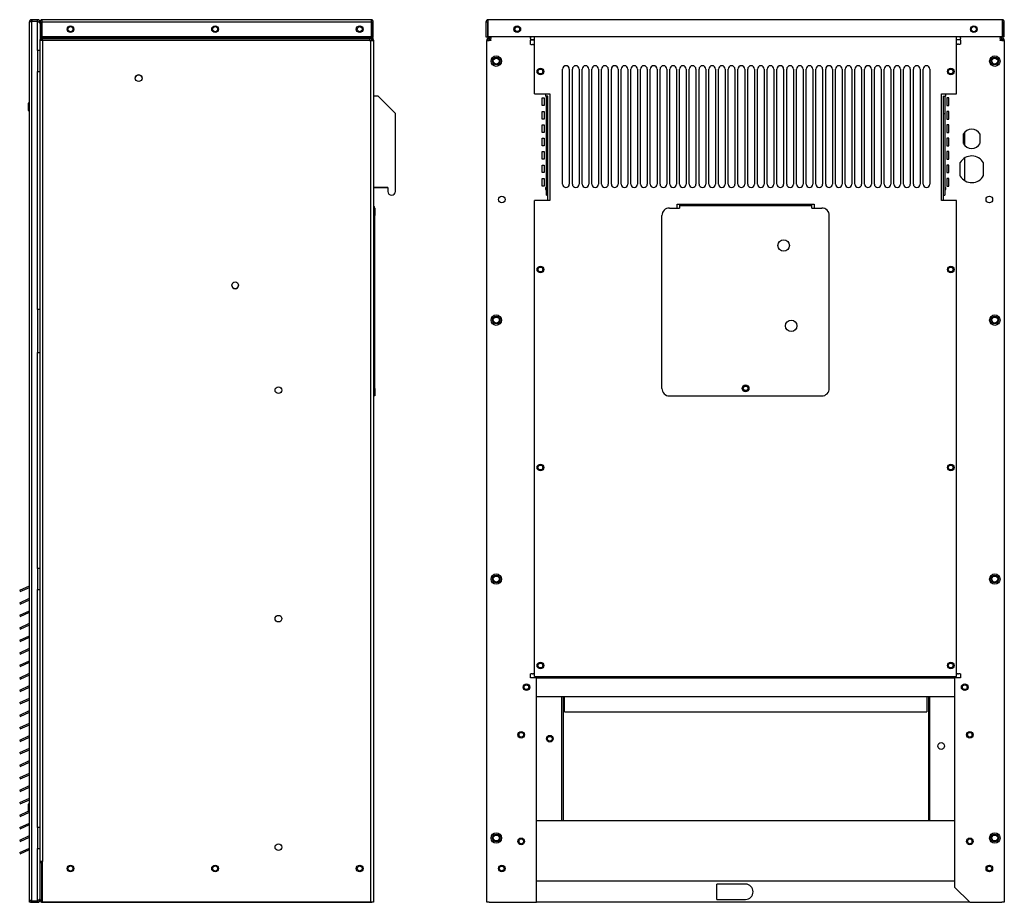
# Model space of a CAD drawing. Extents: x 2.4 to 100.8, y 1.9 to 63.9.
# Tile 7 of 9: x 23.1 to 55.4, y 5.5 to 34.4. Entities that reach past the tile are written whole.
import ezdxf

# ---------------------------------------------------------------- set-up
doc = ezdxf.new("R2010")
doc.units = 0
doc.layers.add('BODY', color=3, linetype='CONTINUOUS')

msp = doc.modelspace()

# ---------------------------------------------------------------- linework, layer by layer
at = {"layer": 'BODY', "linetype": 'CONTINUOUS'}
for p, q in [((23.398, 5.534), (23.398, 34.346)), ((23.477, 34.425), (23.477, 34.377)), ((23.669, 34.425), (23.477, 34.425)), ((23.477, 34.377), (23.669, 34.377)), ((23.477, 5.504), (23.477, 34.376)), ((23.477, 34.376), (23.669, 34.376)), ((23.669, 34.377), (23.669, 34.425)), ((23.669, 33.41), (23.669, 34.376)), ((23.748, 34.346), (23.712, 34.346)), ((23.748, 34.346), (23.748, 33.775)), ((23.796, 34.346), (23.748, 34.346)), ((23.796, 34.346), (23.796, 33.775)), ((23.818, 33.865), (23.818, 34.346)), ((34.626, 34.346), (23.818, 34.346)), ((34.617, 34.425), (23.827, 34.425)), ((34.648, 34.348), (34.626, 34.348)), ((34.626, 34.346), (34.626, 33.865)), ((34.648, 34.346), (34.626, 34.346)), ((34.648, 34.348), (34.648, 34.346)), ((34.648, 34.346), (34.696, 34.346)), ((34.648, 33.865), (34.648, 34.346)), ((34.696, 33.865), (34.696, 34.346)), ((38.394, 34.346), (38.394, 33.865)), ((38.442, 34.346), (38.394, 34.346)), ((38.442, 34.346), (38.442, 33.865)), ((38.464, 33.865), (38.464, 34.346)), ((55.342, 34.425), (38.473, 34.425)), ((55.351, 34.346), (55.351, 33.865)), ((55.351, 34.345), (55.37, 34.345)), ((55.37, 33.845), (55.37, 34.345)), ((55.373, 34.346), (55.421, 34.346)), ((55.373, 33.865), (55.373, 34.346)), ((55.421, 33.865), (55.421, 34.346)), ((23.748, 33.41), (23.748, 33.775)), ((23.748, 33.775), (23.796, 33.775)), ((23.748, 33.75), (23.827, 33.75)), ((34.626, 33.865), (23.818, 33.865)), ((23.827, 33.845), (23.827, 33.865)), ((23.827, 33.824), (23.827, 33.845)), ((23.827, 33.845), (34.568, 33.845)), ((23.827, 33.806), (23.827, 33.824)), ((23.827, 33.824), (34.568, 33.824)), ((23.827, 33.75), (23.827, 33.806)), ((23.827, 33.806), (34.568, 33.806)), ((23.827, 33.75), (23.827, 6.795)), ((23.827, 33.75), (34.568, 33.75)), ((34.568, 33.865), (34.568, 33.845)), ((34.568, 33.845), (34.568, 33.824)), ((34.568, 33.824), (34.568, 33.806)), ((34.568, 33.806), (34.568, 33.75)), ((34.568, 33.75), (34.568, 33.745)), ((34.568, 33.745), (34.619, 33.745)), ((34.6, 33.865), (34.6, 33.846)), ((34.648, 33.846), (34.6, 33.846)), ((34.619, 5.455), (34.619, 33.745)), ((34.619, 33.745), (34.698, 33.745)), ((34.657, 33.825), (34.623, 33.791)), ((34.623, 33.791), (34.641, 33.773)), ((34.674, 33.807), (34.641, 33.773)), ((34.696, 33.865), (34.648, 33.865)), ((34.648, 33.865), (34.648, 33.846)), ((34.648, 33.745), (34.648, 33.762)), ((34.65, 33.835), (34.672, 33.858)), ((34.698, 33.751), (34.65, 33.751)), ((34.65, 33.751), (34.65, 33.745)), ((34.657, 33.825), (34.674, 33.807)), ((34.672, 33.858), (34.666, 33.865)), ((34.696, 33.802), (34.679, 33.802)), ((34.696, 33.769), (34.696, 33.802)), ((34.698, 33.752), (34.698, 33.751)), ((34.698, 33.752), (34.698, 33.752)), ((34.698, 33.751), (34.698, 33.745)), ((34.698, 33.745), (34.698, 5.455)), ((38.394, 33.865), (38.442, 33.865)), ((38.424, 33.75), (38.424, 33.745)), ((38.424, 33.745), (38.503, 33.745)), ((38.424, 5.455), (38.424, 33.745)), ((38.465, 33.824), (38.448, 33.806)), ((55.351, 33.865), (38.464, 33.865)), ((38.464, 33.865), (38.464, 33.823)), ((38.472, 33.75), (38.472, 33.745)), ((38.503, 33.75), (38.472, 33.75)), ((38.474, 33.865), (38.474, 33.845)), ((38.499, 33.79), (38.481, 33.772)), ((38.485, 33.775), (38.554, 33.775)), ((38.554, 33.75), (38.503, 33.75)), ((38.554, 33.745), (38.503, 33.745)), ((38.522, 33.865), (38.522, 33.845)), ((38.554, 33.865), (38.554, 33.846)), ((38.554, 33.825), (38.554, 33.846)), ((38.554, 33.825), (38.554, 33.807)), ((38.554, 33.751), (38.554, 33.807)), ((38.554, 33.751), (38.554, 33.745)), ((39.864, 33.846), (39.864, 33.865)), ((39.864, 33.846), (39.864, 33.825)), ((39.864, 33.807), (39.864, 33.825)), ((39.864, 33.807), (39.864, 33.751)), ((39.864, 33.775), (39.994, 33.775)), ((39.864, 33.616), (39.864, 33.751)), ((39.994, 33.75), (39.864, 33.75)), ((39.994, 33.858), (39.994, 33.865)), ((39.994, 33.802), (39.994, 33.858)), ((39.994, 31.995), (39.994, 33.802)), ((53.854, 33.858), (53.854, 33.865)), ((53.854, 33.802), (53.854, 33.858)), ((53.854, 31.995), (53.854, 33.802)), ((53.854, 33.775), (53.98, 33.775)), ((53.98, 33.865), (53.98, 33.847)), ((53.98, 33.826), (53.98, 33.847)), ((53.98, 33.826), (53.98, 33.808)), ((53.98, 33.752), (53.98, 33.808)), ((53.98, 33.752), (53.98, 33.618)), ((55.29, 33.847), (55.29, 33.865)), ((55.29, 33.847), (55.29, 33.826)), ((55.29, 33.808), (55.29, 33.826)), ((55.29, 33.808), (55.29, 33.752)), ((55.29, 33.775), (55.351, 33.775)), ((55.29, 33.74), (55.29, 33.752)), ((55.341, 33.75), (55.29, 33.75)), ((55.341, 33.74), (55.29, 33.74)), ((55.322, 33.845), (55.322, 33.865)), ((55.372, 33.75), (55.341, 33.75)), ((55.341, 33.74), (55.42, 33.74)), ((55.363, 33.772), (55.346, 33.79)), ((55.351, 33.775), (55.351, 33.784)), ((55.372, 33.74), (55.372, 33.75)), ((55.421, 33.865), (55.373, 33.865)), ((55.397, 33.806), (55.379, 33.824)), ((55.42, 33.74), (55.42, 33.75)), ((55.42, 33.74), (55.42, 5.455)), ((23.666, 33.41), (23.666, 32.72)), ((23.669, 33.41), (23.666, 33.41)), ((23.748, 33.41), (23.669, 33.41)), ((23.748, 32.72), (23.748, 33.41)), ((39.871, 33.616), (39.864, 33.616)), ((39.871, 33.616), (39.927, 33.616)), ((39.945, 33.616), (39.927, 33.616)), ((39.945, 33.616), (39.967, 33.616)), ((39.994, 33.616), (39.967, 33.616)), ((53.878, 33.618), (53.854, 33.618)), ((53.878, 33.618), (53.9, 33.618)), ((53.918, 33.618), (53.9, 33.618)), ((53.918, 33.618), (53.974, 33.618)), ((53.98, 33.618), (53.974, 33.618)), ((23.666, 32.72), (23.669, 32.72)), ((23.669, 24.91), (23.669, 32.72)), ((23.669, 32.72), (23.748, 32.72)), ((23.748, 24.91), (23.748, 32.72)), ((40.114, 32.687), (40.114, 32.763)), ((40.914, 29.025), (40.914, 32.805)), ((41.134, 32.805), (41.134, 29.025)), ((41.234, 29.025), (41.234, 32.805)), ((41.454, 32.805), (41.454, 29.025)), ((41.554, 29.025), (41.554, 32.805)), ((41.774, 32.805), (41.774, 29.025)), ((41.874, 29.025), (41.874, 32.805)), ((42.094, 32.805), (42.094, 29.025)), ((42.194, 29.025), (42.194, 32.805)), ((42.414, 32.805), (42.414, 29.025)), ((42.514, 29.025), (42.514, 32.805)), ((42.734, 32.805), (42.734, 29.025)), ((42.834, 29.025), (42.834, 32.805)), ((43.054, 32.805), (43.054, 29.025)), ((43.154, 29.025), (43.154, 32.805)), ((43.374, 32.805), (43.374, 29.025)), ((43.474, 29.025), (43.474, 32.805)), ((43.694, 32.805), (43.694, 29.025)), ((43.794, 29.025), (43.794, 32.805)), ((44.014, 32.805), (44.014, 29.025)), ((44.114, 29.025), (44.114, 32.805)), ((44.334, 32.805), (44.334, 29.025)), ((44.434, 29.025), (44.434, 32.805)), ((44.654, 32.805), (44.654, 29.025)), ((44.754, 29.025), (44.754, 32.805)), ((44.974, 32.805), (44.974, 29.025)), ((45.074, 29.025), (45.074, 32.805)), ((45.294, 32.805), (45.294, 29.025)), ((45.394, 29.025), (45.394, 32.805)), ((45.614, 32.805), (45.614, 29.025)), ((45.714, 29.025), (45.714, 32.805)), ((45.934, 32.805), (45.934, 29.025)), ((46.034, 29.025), (46.034, 32.805)), ((46.254, 32.805), (46.254, 29.025)), ((46.354, 29.025), (46.354, 32.805)), ((46.574, 32.805), (46.574, 29.025)), ((46.674, 29.025), (46.674, 32.805)), ((46.894, 32.805), (46.894, 29.025)), ((46.994, 29.025), (46.994, 32.805)), ((47.214, 32.805), (47.214, 29.025)), ((47.314, 29.025), (47.314, 32.805)), ((47.534, 32.805), (47.534, 29.025)), ((47.634, 29.025), (47.634, 32.805)), ((47.854, 32.805), (47.854, 29.025)), ((47.954, 29.025), (47.954, 32.805)), ((48.174, 32.805), (48.174, 29.025)), ((48.274, 29.025), (48.274, 32.805)), ((48.494, 32.805), (48.494, 29.025)), ((48.594, 29.025), (48.594, 32.805)), ((48.814, 32.805), (48.814, 29.025)), ((48.914, 29.025), (48.914, 32.805)), ((49.134, 32.805), (49.134, 29.025)), ((49.234, 29.025), (49.234, 32.805)), ((49.454, 32.805), (49.454, 29.025)), ((49.554, 29.025), (49.554, 32.805)), ((49.774, 32.805), (49.774, 29.025)), ((49.874, 29.025), (49.874, 32.805)), ((50.094, 32.805), (50.094, 29.025)), ((50.194, 29.025), (50.194, 32.805)), ((50.414, 32.805), (50.414, 29.025)), ((50.514, 29.025), (50.514, 32.805)), ((50.734, 32.805), (50.734, 29.025)), ((50.834, 29.025), (50.834, 32.805)), ((51.054, 32.805), (51.054, 29.025)), ((51.154, 29.025), (51.154, 32.805)), ((51.374, 32.805), (51.374, 29.025)), ((51.474, 29.025), (51.474, 32.805)), ((51.694, 32.805), (51.694, 29.025)), ((51.794, 29.025), (51.794, 32.805)), ((52.014, 32.805), (52.014, 29.025)), ((52.114, 29.025), (52.114, 32.805)), ((52.334, 32.805), (52.334, 29.025)), ((52.434, 29.025), (52.434, 32.805)), ((52.654, 32.805), (52.654, 29.025)), ((52.754, 29.025), (52.754, 32.805)), ((52.974, 32.805), (52.974, 29.025)), ((23.398, 31.702), (23.361, 31.681)), ((34.85, 31.915), (34.698, 31.915)), ((35.42, 31.345), (34.85, 31.915)), ((39.994, 31.995), (40.494, 31.995)), ((40.244, 31.855), (40.307, 31.855)), ((40.244, 31.605), (40.244, 31.855)), ((40.307, 31.855), (40.307, 31.605)), ((40.427, 31.978), (40.348, 31.978)), ((40.348, 31.978), (40.348, 31.915)), ((40.379, 31.915), (40.348, 31.915)), ((40.427, 31.915), (40.379, 31.915)), ((40.379, 31.345), (40.379, 31.915)), ((40.427, 31.978), (40.427, 31.995)), ((40.427, 31.345), (40.427, 31.915)), ((40.494, 31.995), (40.494, 28.495)), ((53.354, 28.495), (53.354, 31.995)), ((53.354, 31.995), (53.854, 31.995)), ((53.417, 31.995), (53.417, 31.978)), ((53.496, 31.978), (53.417, 31.978)), ((53.417, 31.915), (53.417, 31.345)), ((53.417, 31.915), (53.465, 31.915)), ((53.465, 31.915), (53.465, 31.345)), ((53.496, 31.915), (53.465, 31.915)), ((53.496, 31.915), (53.496, 31.978)), ((53.6, 31.855), (53.537, 31.855)), ((53.537, 31.855), (53.537, 31.605)), ((53.6, 31.605), (53.6, 31.855)), ((23.361, 31.681), (23.361, 31.449)), ((23.361, 31.449), (23.398, 31.428)), ((40.307, 31.605), (40.244, 31.605)), ((40.244, 31.415), (40.307, 31.415)), ((40.244, 31.165), (40.244, 31.415)), ((40.307, 31.415), (40.307, 31.165)), ((53.537, 31.605), (53.6, 31.605)), ((53.6, 31.415), (53.537, 31.415)), ((53.537, 31.415), (53.537, 31.165)), ((53.6, 31.165), (53.6, 31.415)), ((35.42, 28.79), (35.42, 31.345)), ((40.307, 31.165), (40.244, 31.165)), ((40.427, 31.345), (40.379, 31.345)), ((40.379, 28.79), (40.379, 31.345)), ((40.427, 28.79), (40.427, 31.345)), ((53.417, 31.345), (53.465, 31.345)), ((53.417, 31.345), (53.417, 28.79)), ((53.465, 31.345), (53.465, 28.79)), ((53.537, 31.165), (53.6, 31.165)), ((40.244, 30.975), (40.307, 30.975)), ((40.244, 30.725), (40.244, 30.975)), ((40.307, 30.725), (40.244, 30.725)), ((40.307, 30.975), (40.307, 30.725)), ((53.6, 30.975), (53.537, 30.975)), ((53.537, 30.975), (53.537, 30.725)), ((53.537, 30.725), (53.6, 30.725)), ((53.6, 30.725), (53.6, 30.975)), ((40.244, 30.535), (40.307, 30.535)), ((40.244, 30.285), (40.244, 30.535)), ((40.307, 30.535), (40.307, 30.285)), ((53.6, 30.535), (53.537, 30.535)), ((53.537, 30.535), (53.537, 30.285)), ((53.6, 30.285), (53.6, 30.535)), ((54.075, 30.663), (54.075, 30.367)), ((54.11, 30.715), (54.11, 30.315)), ((54.625, 30.367), (54.625, 30.663)), ((40.307, 30.285), (40.244, 30.285)), ((40.244, 30.095), (40.307, 30.095)), ((40.244, 29.845), (40.244, 30.095)), ((40.307, 30.095), (40.307, 29.845)), ((53.537, 30.285), (53.6, 30.285)), ((53.6, 30.095), (53.537, 30.095)), ((53.537, 30.095), (53.537, 29.845)), ((53.6, 29.845), (53.6, 30.095)), ((40.307, 29.845), (40.244, 29.845)), ((53.537, 29.845), (53.6, 29.845)), ((54.11, 29.881), (54.11, 29.149)), ((40.244, 29.655), (40.307, 29.655)), ((40.244, 29.405), (40.244, 29.655)), ((40.307, 29.655), (40.307, 29.405)), ((53.6, 29.655), (53.537, 29.655)), ((53.537, 29.655), (53.537, 29.405)), ((53.6, 29.405), (53.6, 29.655)), ((53.974, 29.737), (53.965, 29.723)), ((53.965, 29.723), (53.965, 29.307)), ((54.735, 29.307), (54.735, 29.723)), ((40.307, 29.405), (40.244, 29.405)), ((40.244, 29.215), (40.307, 29.215)), ((40.244, 28.965), (40.244, 29.215)), ((40.307, 29.215), (40.307, 28.965)), ((53.537, 29.405), (53.6, 29.405)), ((53.6, 29.215), (53.537, 29.215)), ((53.537, 29.215), (53.537, 28.965)), ((53.6, 28.965), (53.6, 29.215)), ((53.965, 29.307), (53.974, 29.292)), ((35.17, 28.915), (34.698, 28.915)), ((34.698, 28.915), (35.17, 28.915)), ((35.17, 28.915), (35.17, 28.79)), ((40.307, 28.965), (40.244, 28.965)), ((40.348, 28.915), (40.379, 28.915)), ((40.348, 28.915), (40.348, 28.852)), ((40.348, 28.852), (40.379, 28.852)), ((40.379, 28.665), (40.379, 28.79)), ((40.427, 28.665), (40.427, 28.79)), ((53.417, 28.79), (53.417, 28.665)), ((53.465, 28.915), (53.496, 28.915)), ((53.465, 28.852), (53.496, 28.852)), ((53.465, 28.79), (53.465, 28.665)), ((53.496, 28.852), (53.496, 28.915)), ((53.537, 28.965), (53.6, 28.965)), ((39.994, 12.944), (39.994, 28.495)), ((40.494, 28.495), (39.994, 28.495)), ((40.379, 28.665), (40.427, 28.665)), ((40.427, 28.495), (40.427, 28.665)), ((53.854, 28.495), (53.354, 28.495)), ((53.417, 28.665), (53.465, 28.665)), ((53.417, 28.665), (53.417, 28.495)), ((53.854, 12.944), (53.854, 28.495)), ((34.698, 28.244), (34.744, 28.244)), ((34.744, 28.244), (34.744, 27.994)), ((44.424, 28.244), (44.754, 28.244)), ((44.674, 28.244), (44.674, 28.375)), ((44.674, 28.375), (49.174, 28.375)), ((44.754, 28.375), (44.754, 28.356)), ((44.754, 28.356), (44.754, 28.325)), ((44.754, 28.325), (44.754, 28.244)), ((44.754, 28.325), (49.094, 28.325)), ((49.094, 28.356), (49.094, 28.375)), ((49.094, 28.325), (49.094, 28.356)), ((49.094, 28.244), (49.094, 28.325)), ((49.094, 28.244), (49.424, 28.244)), ((49.174, 28.375), (49.174, 28.244)), ((34.744, 27.994), (34.698, 27.994)), ((34.744, 22.325), (34.744, 27.994)), ((44.174, 22.325), (44.174, 27.994)), ((49.674, 22.325), (49.674, 27.994)), ((40.114, 26.187), (40.114, 26.263)), ((23.666, 24.91), (23.666, 23.499)), ((23.669, 24.91), (23.666, 24.91)), ((23.748, 24.91), (23.669, 24.91)), ((23.748, 23.499), (23.748, 24.91)), ((23.666, 23.499), (23.669, 23.499)), ((23.669, 16.41), (23.669, 23.499)), ((23.669, 23.499), (23.748, 23.499)), ((23.748, 16.41), (23.748, 23.499)), ((34.698, 22.325), (34.744, 22.325)), ((34.744, 22.325), (34.744, 22.075)), ((34.744, 22.075), (34.698, 22.075)), ((44.424, 22.075), (49.424, 22.075)), ((23.666, 16.41), (23.666, 15.72)), ((23.669, 16.41), (23.666, 16.41)), ((23.748, 16.41), (23.669, 16.41)), ((23.748, 15.72), (23.748, 16.41)), ((23.081, 15.698), (23.398, 15.846)), ((23.081, 15.698), (23.101, 15.654)), ((23.101, 15.654), (23.398, 15.793)), ((23.666, 15.72), (23.669, 15.72)), ((23.669, 7.91), (23.669, 15.72)), ((23.669, 15.72), (23.748, 15.72)), ((23.748, 7.91), (23.748, 15.72)), ((23.081, 15.288), (23.398, 15.436)), ((23.081, 15.288), (23.101, 15.244)), ((23.101, 15.244), (23.398, 15.383)), ((23.081, 14.878), (23.398, 15.026)), ((23.081, 14.878), (23.101, 14.834)), ((23.101, 14.834), (23.398, 14.973)), ((23.081, 14.468), (23.398, 14.616)), ((23.101, 14.424), (23.398, 14.563)), ((23.081, 14.468), (23.101, 14.424)), ((23.081, 14.058), (23.398, 14.206)), ((23.081, 14.058), (23.101, 14.014)), ((23.101, 14.014), (23.398, 14.153)), ((23.081, 13.648), (23.398, 13.796)), ((23.081, 13.648), (23.101, 13.604)), ((23.101, 13.604), (23.398, 13.743)), ((23.081, 13.238), (23.398, 13.386)), ((23.101, 13.194), (23.398, 13.333)), ((23.081, 13.238), (23.101, 13.194)), ((23.081, 12.828), (23.398, 12.976)), ((39.864, 12.95), (39.871, 12.95)), ((39.864, 12.825), (39.864, 12.95)), ((39.927, 12.95), (39.871, 12.95)), ((39.927, 12.95), (39.945, 12.95)), ((39.967, 12.95), (39.945, 12.95)), ((39.967, 12.95), (39.994, 12.95)), ((39.994, 12.865), (39.994, 12.944)), ((53.854, 12.95), (53.878, 12.95)), ((53.854, 12.865), (53.854, 12.944)), ((53.9, 12.95), (53.878, 12.95)), ((53.9, 12.95), (53.918, 12.95)), ((53.974, 12.95), (53.918, 12.95)), ((53.974, 12.95), (53.98, 12.95)), ((53.98, 12.95), (53.98, 12.825)), ((23.081, 12.828), (23.101, 12.784)), ((23.101, 12.784), (23.398, 12.923)), ((40.054, 12.825), (39.864, 12.825)), ((39.994, 12.865), (53.854, 12.865)), ((40.054, 12.825), (53.79, 12.825)), ((40.054, 5.455), (40.054, 12.825)), ((53.79, 12.825), (53.79, 5.955)), ((53.98, 12.825), (53.79, 12.825)), ((23.081, 12.418), (23.398, 12.566)), ((23.081, 12.418), (23.101, 12.374)), ((23.101, 12.374), (23.398, 12.513)), ((23.081, 12.008), (23.398, 12.156)), ((23.081, 12.008), (23.101, 11.964)), ((23.101, 11.964), (23.398, 12.103)), ((40.054, 12.205), (53.79, 12.205)), ((40.874, 12.205), (40.874, 8.145)), ((40.934, 12.205), (40.934, 8.145)), ((40.974, 12.174), (40.974, 12.205)), ((40.974, 11.705), (40.974, 12.174)), ((52.874, 12.205), (52.874, 12.174)), ((52.874, 12.174), (52.874, 11.705)), ((52.934, 12.205), (52.934, 8.145)), ((52.97, 8.145), (52.97, 12.205)), ((52.97, 12.205), (53.79, 12.205)), ((23.081, 11.598), (23.398, 11.746)), ((23.101, 11.554), (23.398, 11.693)), ((40.974, 11.705), (52.874, 11.705)), ((23.081, 11.598), (23.101, 11.554)), ((23.081, 11.188), (23.398, 11.336)), ((23.081, 11.188), (23.101, 11.144)), ((23.101, 11.144), (23.398, 11.283)), ((23.081, 10.778), (23.398, 10.926)), ((23.081, 10.778), (23.101, 10.734)), ((23.101, 10.734), (23.398, 10.873)), ((39.485, 10.919), (39.485, 10.991)), ((40.547, 10.882), (40.442, 10.882)), ((54.36, 10.989), (54.36, 10.92)), ((23.081, 10.368), (23.398, 10.516)), ((23.081, 10.368), (23.101, 10.324)), ((23.101, 10.324), (23.398, 10.463)), ((23.081, 9.958), (23.398, 10.106)), ((23.101, 9.914), (23.398, 10.053)), ((23.081, 9.958), (23.101, 9.914)), ((23.081, 9.548), (23.398, 9.696)), ((23.081, 9.548), (23.101, 9.504)), ((23.101, 9.504), (23.398, 9.643)), ((23.081, 9.138), (23.398, 9.286)), ((23.081, 9.138), (23.101, 9.094)), ((23.101, 9.094), (23.398, 9.233)), ((23.081, 8.728), (23.398, 8.876)), ((23.101, 8.684), (23.398, 8.823)), ((23.081, 8.728), (23.101, 8.684)), ((23.081, 8.318), (23.361, 8.449)), ((23.101, 8.274), (23.398, 8.413)), ((23.398, 8.702), (23.361, 8.681)), ((23.361, 8.681), (23.361, 8.449)), ((23.361, 8.449), (23.398, 8.428)), ((23.081, 8.318), (23.101, 8.274)), ((40.054, 8.145), (53.79, 8.145)), ((23.081, 7.908), (23.398, 8.056)), ((23.081, 7.908), (23.101, 7.864)), ((23.101, 7.864), (23.398, 8.003)), ((23.666, 7.91), (23.666, 7.22)), ((23.669, 7.91), (23.666, 7.91)), ((23.748, 7.91), (23.669, 7.91)), ((23.748, 7.22), (23.748, 7.91)), ((23.081, 7.498), (23.398, 7.646)), ((23.081, 7.498), (23.101, 7.454)), ((23.101, 7.454), (23.398, 7.593)), ((39.485, 7.419), (39.485, 7.491)), ((54.36, 7.489), (54.36, 7.42)), ((23.081, 7.088), (23.398, 7.236)), ((23.101, 7.044), (23.398, 7.183)), ((23.666, 7.22), (23.669, 7.22)), ((23.669, 5.504), (23.669, 7.22)), ((23.669, 7.22), (23.748, 7.22)), ((23.748, 5.584), (23.748, 7.22)), ((23.081, 7.088), (23.101, 7.044)), ((23.827, 6.795), (23.748, 6.795)), ((23.827, 5.455), (23.827, 6.795)), ((23.748, 6.765), (23.803, 6.765)), ((23.803, 5.541), (23.803, 6.765)), ((23.827, 6.765), (23.803, 6.765)), ((23.803, 5.541), (23.803, 6.765)), ((53.79, 6.15), (40.054, 6.15)), ((46.422, 6.05), (45.982, 6.05)), ((45.982, 5.8), (45.982, 6.05)), ((46.922, 6.05), (46.422, 6.05)), ((53.79, 5.955), (54.29, 5.455)), ((23.398, 5.455), (23.398, 5.534)), ((23.477, 5.504), (23.669, 5.504)), ((23.477, 5.455), (23.477, 5.503)), ((23.477, 5.503), (23.669, 5.503)), ((23.669, 5.503), (23.669, 5.455)), ((23.748, 5.534), (23.712, 5.534)), ((23.748, 5.541), (23.748, 5.584)), ((23.748, 5.534), (23.748, 5.541)), ((23.748, 5.541), (23.803, 5.541)), ((23.827, 5.541), (23.803, 5.541)), ((45.982, 5.55), (45.982, 5.8)), ((45.982, 5.55), (46.422, 5.55)), ((46.422, 5.55), (46.922, 5.55)), ((23.446, 5.455), (23.398, 5.455)), ((23.446, 5.455), (23.446, 5.463)), ((23.477, 5.455), (23.669, 5.455)), ((23.827, 5.455), (34.619, 5.455)), ((23.827, 5.455), (23.827, 5.455)), ((34.619, 5.455), (23.827, 5.455)), ((34.619, 5.455), (34.65, 5.455)), ((34.698, 5.455), (34.619, 5.455)), ((34.619, 5.455), (34.619, 5.455)), ((34.698, 5.455), (34.65, 5.455)), ((34.65, 5.455), (34.65, 5.455)), ((34.698, 5.455), (34.698, 5.455)), ((38.503, 5.455), (38.424, 5.455)), ((38.503, 5.455), (40.054, 5.455)), ((54.29, 5.455), (40.054, 5.455)), ((54.29, 5.455), (55.341, 5.455)), ((55.42, 5.455), (55.341, 5.455))]:
    msp.add_line(p, q, dxfattribs=at)
for points in [[(23.477, 34.425), (23.474, 34.425), (23.472, 34.425), (23.47, 34.424), (23.468, 34.424), (23.466, 34.424), (23.463, 34.424), (23.461, 34.423), (23.459, 34.423), (23.457, 34.422), (23.455, 34.422), (23.453, 34.421), (23.451, 34.421), (23.448, 34.42), (23.446, 34.419), (23.444, 34.418), (23.442, 34.417), (23.44, 34.416), (23.438, 34.415), (23.436, 34.414), (23.435, 34.413), (23.433, 34.412), (23.431, 34.41), (23.429, 34.409), (23.427, 34.408), (23.426, 34.406), (23.424, 34.405), (23.422, 34.403), (23.421, 34.402), (23.419, 34.4), (23.418, 34.399), (23.416, 34.397), (23.415, 34.395), (23.414, 34.393), (23.412, 34.392), (23.411, 34.39), (23.41, 34.388), (23.409, 34.386), (23.407, 34.384), (23.406, 34.382), (23.405, 34.38), (23.404, 34.378), (23.404, 34.376), (23.403, 34.374), (23.402, 34.372), (23.401, 34.37), (23.401, 34.368), (23.4, 34.366), (23.4, 34.363), (23.399, 34.361), (23.399, 34.359), (23.399, 34.357), (23.398, 34.355), (23.398, 34.353), (23.398, 34.35), (23.398, 34.348), (23.398, 34.346)], [(23.398, 34.346), (23.398, 34.346), (23.398, 34.347), (23.398, 34.348), (23.398, 34.348), (23.399, 34.349), (23.399, 34.349), (23.399, 34.35), (23.4, 34.35), (23.4, 34.351), (23.401, 34.351), (23.401, 34.352), (23.402, 34.352), (23.403, 34.353), (23.404, 34.354), (23.404, 34.354), (23.405, 34.355), (23.406, 34.355), (23.407, 34.356), (23.408, 34.356), (23.41, 34.357), (23.411, 34.357), (23.412, 34.358), (23.413, 34.358), (23.415, 34.359), (23.416, 34.359), (23.418, 34.36), (23.419, 34.361), (23.421, 34.361), (23.422, 34.362), (23.424, 34.362), (23.426, 34.363), (23.427, 34.363), (23.429, 34.364), (23.431, 34.364), (23.433, 34.365), (23.435, 34.365), (23.436, 34.366), (23.438, 34.366), (23.44, 34.367), (23.442, 34.368), (23.444, 34.368), (23.446, 34.369), (23.448, 34.369), (23.451, 34.37), (23.453, 34.37), (23.455, 34.371), (23.457, 34.371), (23.459, 34.372), (23.461, 34.372), (23.463, 34.373), (23.466, 34.374), (23.468, 34.374), (23.47, 34.375), (23.472, 34.375), (23.474, 34.376), (23.477, 34.376)], [(23.477, 34.377), (23.476, 34.377), (23.476, 34.377), (23.475, 34.377), (23.475, 34.377), (23.474, 34.377), (23.473, 34.377), (23.473, 34.377), (23.472, 34.377), (23.472, 34.377), (23.471, 34.377), (23.471, 34.376), (23.47, 34.376), (23.47, 34.376), (23.469, 34.376), (23.469, 34.376), (23.468, 34.376), (23.468, 34.376), (23.467, 34.376), (23.467, 34.376), (23.467, 34.375), (23.466, 34.375), (23.466, 34.375), (23.465, 34.375), (23.465, 34.375), (23.464, 34.374), (23.464, 34.374), (23.463, 34.374), (23.463, 34.374), (23.463, 34.373), (23.462, 34.373), (23.462, 34.373), (23.461, 34.372)], [(23.748, 34.346), (23.747, 34.349), (23.747, 34.351), (23.747, 34.354), (23.746, 34.356), (23.746, 34.359), (23.745, 34.361), (23.745, 34.364), (23.744, 34.366), (23.744, 34.369), (23.743, 34.371), (23.742, 34.374), (23.742, 34.376), (23.741, 34.379), (23.74, 34.381), (23.738, 34.383), (23.737, 34.385), (23.736, 34.388), (23.734, 34.39), (23.733, 34.392), (23.731, 34.394), (23.73, 34.396), (23.728, 34.398), (23.726, 34.4), (23.724, 34.402), (23.723, 34.404), (23.721, 34.405), (23.719, 34.407), (23.717, 34.409), (23.715, 34.41), (23.712, 34.412), (23.71, 34.413), (23.708, 34.415), (23.706, 34.416), (23.704, 34.417), (23.701, 34.418), (23.699, 34.419), (23.696, 34.42), (23.694, 34.421), (23.692, 34.421), (23.689, 34.422), (23.687, 34.422), (23.684, 34.423), (23.681, 34.423), (23.679, 34.424), (23.676, 34.424), (23.674, 34.424), (23.671, 34.425), (23.669, 34.425)], [(23.669, 34.376), (23.671, 34.375), (23.674, 34.373), (23.676, 34.371), (23.679, 34.37), (23.681, 34.368), (23.684, 34.366), (23.687, 34.365), (23.689, 34.363), (23.692, 34.361), (23.694, 34.359), (23.696, 34.358), (23.699, 34.356), (23.701, 34.354), (23.704, 34.353), (23.706, 34.351), (23.708, 34.349), (23.71, 34.348), (23.712, 34.346), (23.715, 34.344), (23.717, 34.343), (23.719, 34.341), (23.721, 34.339), (23.723, 34.338), (23.724, 34.336), (23.726, 34.334), (23.728, 34.333), (23.73, 34.331), (23.731, 34.329), (23.733, 34.328), (23.734, 34.326), (23.736, 34.324), (23.737, 34.323), (23.738, 34.321), (23.74, 34.319), (23.741, 34.318), (23.742, 34.316), (23.743, 34.314), (23.743, 34.313), (23.744, 34.311), (23.745, 34.309), (23.745, 34.308), (23.746, 34.306), (23.746, 34.304), (23.746, 34.303), (23.747, 34.301), (23.747, 34.299), (23.747, 34.298), (23.748, 34.296)], [(23.827, 34.425), (23.824, 34.425), (23.821, 34.424), (23.819, 34.424), (23.816, 34.424), (23.814, 34.423), (23.811, 34.423), (23.809, 34.422), (23.806, 34.422), (23.804, 34.421), (23.801, 34.421), (23.799, 34.42), (23.796, 34.419), (23.794, 34.418), (23.792, 34.417), (23.789, 34.416), (23.787, 34.415), (23.785, 34.413), (23.783, 34.412), (23.781, 34.41), (23.779, 34.409), (23.777, 34.407), (23.775, 34.405), (23.773, 34.404), (23.771, 34.402), (23.769, 34.4), (23.767, 34.398), (23.765, 34.396), (23.764, 34.394), (23.762, 34.392), (23.761, 34.39), (23.759, 34.388), (23.758, 34.385), (23.757, 34.383), (23.756, 34.381), (23.755, 34.379), (23.754, 34.376), (23.753, 34.374), (23.752, 34.371), (23.751, 34.369), (23.751, 34.366), (23.75, 34.364), (23.75, 34.361), (23.749, 34.359), (23.749, 34.356), (23.749, 34.354), (23.748, 34.351), (23.748, 34.349), (23.748, 34.346)], [(23.82, 34.376), (23.819, 34.375), (23.818, 34.375), (23.817, 34.375), (23.816, 34.375), (23.816, 34.375), (23.815, 34.375), (23.814, 34.374), (23.813, 34.374), (23.812, 34.374), (23.812, 34.373), (23.811, 34.373), (23.81, 34.372), (23.809, 34.372), (23.809, 34.371), (23.808, 34.371), (23.807, 34.37), (23.807, 34.37), (23.806, 34.369), (23.805, 34.368), (23.805, 34.368), (23.804, 34.367), (23.803, 34.367), (23.803, 34.366), (23.802, 34.365), (23.802, 34.364), (23.801, 34.364), (23.801, 34.363), (23.8, 34.362), (23.8, 34.362), (23.799, 34.361), (23.799, 34.36), (23.799, 34.359), (23.798, 34.359), (23.798, 34.358), (23.798, 34.357), (23.797, 34.356), (23.797, 34.355), (23.797, 34.355), (23.797, 34.354), (23.797, 34.353), (23.796, 34.352), (23.796, 34.351), (23.796, 34.35), (23.796, 34.349), (23.796, 34.349), (23.796, 34.348), (23.796, 34.347), (23.796, 34.346)], [(23.818, 34.346), (23.818, 34.349), (23.818, 34.351), (23.818, 34.354), (23.818, 34.356), (23.818, 34.359), (23.819, 34.361), (23.819, 34.364), (23.819, 34.366), (23.819, 34.369), (23.819, 34.371), (23.82, 34.374), (23.82, 34.376), (23.82, 34.379), (23.82, 34.381), (23.82, 34.383), (23.821, 34.385), (23.821, 34.388), (23.821, 34.39), (23.821, 34.392), (23.821, 34.394), (23.822, 34.396), (23.822, 34.398), (23.822, 34.4), (23.822, 34.402), (23.822, 34.404), (23.822, 34.405), (23.823, 34.407), (23.823, 34.409), (23.823, 34.41), (23.823, 34.412), (23.823, 34.413), (23.824, 34.415), (23.824, 34.416), (23.824, 34.417), (23.824, 34.418), (23.824, 34.419), (23.825, 34.42), (23.825, 34.421), (23.825, 34.421), (23.825, 34.422), (23.825, 34.422), (23.825, 34.423), (23.826, 34.423), (23.826, 34.424), (23.826, 34.424), (23.826, 34.424), (23.826, 34.425), (23.827, 34.425)], [(34.617, 34.425), (34.617, 34.425), (34.617, 34.424), (34.617, 34.424), (34.617, 34.424), (34.618, 34.423), (34.618, 34.423), (34.618, 34.422), (34.618, 34.422), (34.618, 34.421), (34.619, 34.421), (34.619, 34.42), (34.619, 34.419), (34.619, 34.418), (34.619, 34.417), (34.619, 34.416), (34.62, 34.415), (34.62, 34.413), (34.62, 34.412), (34.62, 34.41), (34.62, 34.409), (34.621, 34.407), (34.621, 34.405), (34.621, 34.404), (34.621, 34.402), (34.621, 34.4), (34.622, 34.398), (34.622, 34.396), (34.622, 34.394), (34.622, 34.392), (34.622, 34.39), (34.622, 34.388), (34.623, 34.385), (34.623, 34.383), (34.623, 34.381), (34.623, 34.379), (34.623, 34.376), (34.624, 34.374), (34.624, 34.371), (34.624, 34.369), (34.624, 34.366), (34.624, 34.364), (34.625, 34.361), (34.625, 34.359), (34.625, 34.356), (34.625, 34.354), (34.625, 34.351), (34.626, 34.349), (34.626, 34.346)], [(34.696, 34.346), (34.695, 34.349), (34.695, 34.351), (34.695, 34.354), (34.694, 34.356), (34.694, 34.359), (34.694, 34.361), (34.693, 34.364), (34.693, 34.366), (34.692, 34.369), (34.691, 34.371), (34.69, 34.374), (34.69, 34.376), (34.689, 34.379), (34.688, 34.381), (34.686, 34.383), (34.685, 34.385), (34.684, 34.388), (34.682, 34.39), (34.681, 34.392), (34.679, 34.394), (34.678, 34.396), (34.676, 34.398), (34.674, 34.4), (34.672, 34.402), (34.671, 34.404), (34.669, 34.405), (34.667, 34.407), (34.665, 34.409), (34.663, 34.41), (34.66, 34.412), (34.658, 34.413), (34.656, 34.415), (34.654, 34.416), (34.652, 34.417), (34.649, 34.418), (34.647, 34.419), (34.644, 34.42), (34.642, 34.421), (34.64, 34.421), (34.637, 34.422), (34.635, 34.422), (34.632, 34.423), (34.629, 34.423), (34.627, 34.424), (34.624, 34.424), (34.622, 34.424), (34.619, 34.425), (34.617, 34.425)], [(34.648, 34.346), (34.648, 34.347), (34.647, 34.348), (34.647, 34.349), (34.647, 34.349), (34.647, 34.35), (34.647, 34.351), (34.647, 34.352), (34.647, 34.353), (34.646, 34.354), (34.646, 34.355), (34.646, 34.355), (34.646, 34.356), (34.646, 34.357), (34.645, 34.358), (34.645, 34.359), (34.645, 34.359), (34.644, 34.36), (34.644, 34.361), (34.643, 34.362), (34.643, 34.362), (34.642, 34.363), (34.642, 34.364), (34.641, 34.364), (34.641, 34.365), (34.64, 34.366), (34.64, 34.367), (34.639, 34.367), (34.639, 34.368), (34.638, 34.368), (34.637, 34.369), (34.637, 34.37), (34.636, 34.37), (34.635, 34.371), (34.635, 34.371), (34.634, 34.372), (34.633, 34.372), (34.632, 34.373), (34.632, 34.373), (34.631, 34.374), (34.63, 34.374), (34.629, 34.374), (34.629, 34.375), (34.628, 34.375), (34.627, 34.375), (34.626, 34.375), (34.625, 34.375), (34.624, 34.375), (34.623, 34.376)], [(38.473, 34.425), (38.471, 34.425), (38.468, 34.424), (38.466, 34.424), (38.463, 34.424), (38.461, 34.423), (38.458, 34.423), (38.455, 34.422), (38.453, 34.422), (38.45, 34.421), (38.448, 34.421), (38.446, 34.42), (38.443, 34.419), (38.441, 34.418), (38.438, 34.417), (38.436, 34.416), (38.434, 34.415), (38.432, 34.413), (38.43, 34.412), (38.427, 34.41), (38.425, 34.409), (38.423, 34.407), (38.421, 34.405), (38.419, 34.404), (38.418, 34.402), (38.416, 34.4), (38.414, 34.398), (38.412, 34.396), (38.411, 34.394), (38.409, 34.392), (38.408, 34.39), (38.406, 34.388), (38.405, 34.385), (38.404, 34.383), (38.402, 34.381), (38.401, 34.379), (38.4, 34.376), (38.4, 34.374), (38.399, 34.371), (38.398, 34.369), (38.398, 34.366), (38.397, 34.364), (38.396, 34.361), (38.396, 34.359), (38.396, 34.356), (38.395, 34.354), (38.395, 34.351), (38.395, 34.349), (38.394, 34.346)], [(38.467, 34.376), (38.466, 34.375), (38.465, 34.375), (38.464, 34.375), (38.463, 34.375), (38.462, 34.375), (38.461, 34.375), (38.461, 34.374), (38.46, 34.374), (38.459, 34.374), (38.458, 34.373), (38.458, 34.373), (38.457, 34.372), (38.456, 34.372), (38.455, 34.371), (38.455, 34.371), (38.454, 34.37), (38.453, 34.37), (38.453, 34.369), (38.452, 34.368), (38.451, 34.368), (38.451, 34.367), (38.45, 34.367), (38.45, 34.366), (38.449, 34.365), (38.449, 34.364), (38.448, 34.364), (38.448, 34.363), (38.447, 34.362), (38.447, 34.362), (38.446, 34.361), (38.446, 34.36), (38.445, 34.359), (38.445, 34.359), (38.445, 34.358), (38.444, 34.357), (38.444, 34.356), (38.444, 34.355), (38.444, 34.355), (38.444, 34.354), (38.443, 34.353), (38.443, 34.352), (38.443, 34.351), (38.443, 34.35), (38.443, 34.349), (38.443, 34.349), (38.443, 34.348), (38.443, 34.347), (38.442, 34.346)], [(38.464, 34.346), (38.465, 34.349), (38.465, 34.351), (38.465, 34.354), (38.465, 34.356), (38.465, 34.359), (38.465, 34.361), (38.466, 34.364), (38.466, 34.366), (38.466, 34.369), (38.466, 34.371), (38.466, 34.374), (38.467, 34.376), (38.467, 34.379), (38.467, 34.381), (38.467, 34.383), (38.467, 34.385), (38.468, 34.388), (38.468, 34.39), (38.468, 34.392), (38.468, 34.394), (38.468, 34.396), (38.468, 34.398), (38.469, 34.4), (38.469, 34.402), (38.469, 34.404), (38.469, 34.405), (38.469, 34.407), (38.47, 34.409), (38.47, 34.41), (38.47, 34.412), (38.47, 34.413), (38.47, 34.415), (38.471, 34.416), (38.471, 34.417), (38.471, 34.418), (38.471, 34.419), (38.471, 34.42), (38.472, 34.421), (38.472, 34.421), (38.472, 34.422), (38.472, 34.422), (38.472, 34.423), (38.472, 34.423), (38.473, 34.424), (38.473, 34.424), (38.473, 34.424), (38.473, 34.425), (38.473, 34.425)], [(55.342, 34.425), (55.343, 34.425), (55.343, 34.424), (55.343, 34.424), (55.343, 34.424), (55.343, 34.423), (55.344, 34.423), (55.344, 34.422), (55.344, 34.422), (55.344, 34.421), (55.344, 34.421), (55.344, 34.42), (55.345, 34.419), (55.345, 34.418), (55.345, 34.417), (55.345, 34.416), (55.345, 34.415), (55.346, 34.413), (55.346, 34.412), (55.346, 34.41), (55.346, 34.409), (55.346, 34.407), (55.347, 34.405), (55.347, 34.404), (55.347, 34.402), (55.347, 34.4), (55.347, 34.398), (55.348, 34.396), (55.348, 34.394), (55.348, 34.392), (55.348, 34.39), (55.348, 34.388), (55.348, 34.385), (55.349, 34.383), (55.349, 34.381), (55.349, 34.379), (55.349, 34.376), (55.349, 34.374), (55.35, 34.371), (55.35, 34.369), (55.35, 34.366), (55.35, 34.364), (55.35, 34.361), (55.351, 34.359), (55.351, 34.356), (55.351, 34.354), (55.351, 34.351), (55.351, 34.349), (55.351, 34.346)], [(55.421, 34.346), (55.421, 34.349), (55.421, 34.351), (55.42, 34.354), (55.42, 34.356), (55.42, 34.359), (55.419, 34.361), (55.419, 34.364), (55.418, 34.366), (55.418, 34.369), (55.417, 34.371), (55.416, 34.374), (55.415, 34.376), (55.414, 34.379), (55.413, 34.381), (55.412, 34.383), (55.411, 34.385), (55.41, 34.388), (55.408, 34.39), (55.407, 34.392), (55.405, 34.394), (55.404, 34.396), (55.402, 34.398), (55.4, 34.4), (55.398, 34.402), (55.396, 34.404), (55.394, 34.405), (55.392, 34.407), (55.39, 34.409), (55.388, 34.41), (55.386, 34.412), (55.384, 34.413), (55.382, 34.415), (55.38, 34.416), (55.377, 34.417), (55.375, 34.418), (55.373, 34.419), (55.37, 34.42), (55.368, 34.421), (55.365, 34.421), (55.363, 34.422), (55.36, 34.422), (55.358, 34.423), (55.355, 34.423), (55.353, 34.424), (55.35, 34.424), (55.348, 34.424), (55.345, 34.425), (55.342, 34.425)], [(55.373, 34.346), (55.373, 34.347), (55.373, 34.348), (55.373, 34.349), (55.373, 34.349), (55.373, 34.35), (55.373, 34.351), (55.373, 34.352), (55.372, 34.353), (55.372, 34.354), (55.372, 34.355), (55.372, 34.355), (55.372, 34.356), (55.371, 34.357), (55.371, 34.358), (55.371, 34.359), (55.37, 34.359), (55.37, 34.36), (55.37, 34.361), (55.369, 34.362), (55.369, 34.362), (55.368, 34.363), (55.368, 34.364), (55.367, 34.364), (55.367, 34.365), (55.366, 34.366), (55.366, 34.367), (55.365, 34.367), (55.364, 34.368), (55.364, 34.368), (55.363, 34.369), (55.362, 34.37), (55.362, 34.37), (55.361, 34.371), (55.36, 34.371), (55.36, 34.372), (55.359, 34.372), (55.358, 34.373), (55.357, 34.373), (55.357, 34.374), (55.356, 34.374), (55.355, 34.374), (55.354, 34.375), (55.354, 34.375), (55.353, 34.375), (55.352, 34.375), (55.351, 34.375), (55.35, 34.375), (55.349, 34.376)], [(23.477, 5.504), (23.474, 5.504), (23.472, 5.505), (23.47, 5.505), (23.468, 5.506), (23.466, 5.506), (23.463, 5.507), (23.461, 5.507), (23.459, 5.508), (23.457, 5.509), (23.455, 5.509), (23.453, 5.51), (23.451, 5.51), (23.448, 5.511), (23.446, 5.511), (23.444, 5.512), (23.442, 5.512), (23.44, 5.513), (23.438, 5.513), (23.436, 5.514), (23.435, 5.514), (23.433, 5.515), (23.431, 5.516), (23.429, 5.516), (23.427, 5.517), (23.426, 5.517), (23.424, 5.518), (23.422, 5.518), (23.421, 5.519), (23.419, 5.519), (23.418, 5.52), (23.416, 5.52), (23.415, 5.521), (23.414, 5.521), (23.412, 5.522), (23.411, 5.523), (23.41, 5.523), (23.409, 5.524), (23.407, 5.524), (23.406, 5.525), (23.405, 5.525), (23.404, 5.526), (23.404, 5.526), (23.403, 5.527), (23.402, 5.527), (23.401, 5.528), (23.401, 5.529), (23.4, 5.529), (23.4, 5.53), (23.399, 5.53), (23.399, 5.531), (23.399, 5.531), (23.398, 5.532), (23.398, 5.532), (23.398, 5.533), (23.398, 5.533), (23.398, 5.534)], [(23.398, 5.534), (23.398, 5.532), (23.398, 5.53), (23.398, 5.527), (23.398, 5.525), (23.399, 5.523), (23.399, 5.521), (23.399, 5.519), (23.4, 5.516), (23.4, 5.514), (23.401, 5.512), (23.401, 5.51), (23.402, 5.508), (23.403, 5.506), (23.404, 5.504), (23.404, 5.502), (23.405, 5.5), (23.406, 5.498), (23.407, 5.496), (23.408, 5.494), (23.41, 5.492), (23.411, 5.49), (23.412, 5.488), (23.413, 5.486), (23.415, 5.485), (23.416, 5.483), (23.418, 5.481), (23.419, 5.48), (23.421, 5.478), (23.422, 5.477), (23.424, 5.475), (23.426, 5.474), (23.427, 5.472), (23.429, 5.471), (23.431, 5.47), (23.433, 5.468), (23.435, 5.467), (23.436, 5.466), (23.438, 5.465), (23.44, 5.464), (23.442, 5.463), (23.444, 5.462), (23.446, 5.461), (23.448, 5.46), (23.451, 5.459), (23.453, 5.459), (23.455, 5.458), (23.457, 5.457), (23.459, 5.457), (23.461, 5.457), (23.463, 5.456), (23.466, 5.456), (23.468, 5.456), (23.47, 5.455), (23.472, 5.455), (23.474, 5.455), (23.477, 5.455)], [(23.462, 5.507), (23.462, 5.507), (23.463, 5.507), (23.463, 5.506), (23.464, 5.506), (23.464, 5.506), (23.464, 5.506), (23.465, 5.505), (23.465, 5.505), (23.466, 5.505), (23.466, 5.505), (23.467, 5.505), (23.467, 5.504), (23.467, 5.504), (23.468, 5.504), (23.468, 5.504), (23.469, 5.504), (23.469, 5.504), (23.47, 5.504), (23.47, 5.504), (23.471, 5.503), (23.471, 5.503), (23.472, 5.503), (23.472, 5.503), (23.473, 5.503), (23.473, 5.503), (23.474, 5.503), (23.474, 5.503), (23.475, 5.503), (23.475, 5.503), (23.476, 5.503), (23.476, 5.503), (23.477, 5.503)], [(23.748, 5.584), (23.747, 5.582), (23.747, 5.581), (23.747, 5.579), (23.746, 5.577), (23.746, 5.576), (23.745, 5.574), (23.745, 5.572), (23.744, 5.571), (23.744, 5.569), (23.743, 5.567), (23.742, 5.566), (23.742, 5.564), (23.741, 5.562), (23.74, 5.561), (23.738, 5.559), (23.737, 5.557), (23.736, 5.555), (23.734, 5.554), (23.733, 5.552), (23.731, 5.55), (23.73, 5.549), (23.728, 5.547), (23.726, 5.545), (23.724, 5.544), (23.723, 5.542), (23.721, 5.54), (23.719, 5.539), (23.717, 5.537), (23.715, 5.535), (23.712, 5.534), (23.71, 5.532), (23.708, 5.53), (23.706, 5.529), (23.704, 5.527), (23.701, 5.525), (23.699, 5.524), (23.696, 5.522), (23.694, 5.52), (23.692, 5.519), (23.689, 5.517), (23.687, 5.515), (23.684, 5.514), (23.681, 5.512), (23.679, 5.51), (23.676, 5.509), (23.674, 5.507), (23.671, 5.505), (23.669, 5.504)], [(23.669, 5.455), (23.671, 5.455), (23.674, 5.456), (23.676, 5.456), (23.679, 5.456), (23.681, 5.457), (23.684, 5.457), (23.687, 5.458), (23.689, 5.458), (23.692, 5.459), (23.694, 5.459), (23.696, 5.46), (23.699, 5.461), (23.701, 5.462), (23.704, 5.463), (23.706, 5.464), (23.708, 5.465), (23.71, 5.467), (23.712, 5.468), (23.715, 5.47), (23.717, 5.471), (23.719, 5.473), (23.721, 5.474), (23.723, 5.476), (23.724, 5.478), (23.726, 5.48), (23.728, 5.482), (23.73, 5.484), (23.731, 5.486), (23.733, 5.488), (23.734, 5.49), (23.736, 5.492), (23.737, 5.494), (23.738, 5.497), (23.74, 5.499), (23.741, 5.501), (23.742, 5.504), (23.743, 5.506), (23.743, 5.509), (23.744, 5.511), (23.745, 5.513), (23.745, 5.516), (23.746, 5.519), (23.746, 5.521), (23.746, 5.524), (23.747, 5.526), (23.747, 5.529), (23.747, 5.531), (23.748, 5.534)], [(23.748, 5.541), (23.748, 5.539), (23.748, 5.536), (23.748, 5.534), (23.749, 5.532), (23.749, 5.53), (23.749, 5.527), (23.749, 5.525), (23.75, 5.523), (23.75, 5.521), (23.751, 5.518), (23.751, 5.516), (23.752, 5.514), (23.753, 5.512), (23.753, 5.51), (23.754, 5.508), (23.755, 5.505), (23.756, 5.503), (23.757, 5.501), (23.758, 5.499), (23.759, 5.497), (23.761, 5.495), (23.762, 5.493), (23.763, 5.492), (23.765, 5.49), (23.766, 5.488), (23.767, 5.486), (23.769, 5.484), (23.77, 5.483), (23.772, 5.481), (23.774, 5.479), (23.775, 5.478), (23.777, 5.476), (23.779, 5.475), (23.78, 5.473), (23.782, 5.472), (23.784, 5.471), (23.786, 5.469), (23.788, 5.468), (23.79, 5.467), (23.792, 5.466), (23.794, 5.465), (23.796, 5.464), (23.798, 5.463), (23.8, 5.462), (23.802, 5.461), (23.804, 5.46), (23.806, 5.459), (23.809, 5.458), (23.811, 5.458), (23.813, 5.457), (23.815, 5.457), (23.818, 5.457), (23.82, 5.456), (23.822, 5.456), (23.824, 5.456), (23.827, 5.456)], [(23.827, 5.461), (23.826, 5.462), (23.826, 5.463), (23.825, 5.464), (23.825, 5.465), (23.824, 5.466), (23.824, 5.467), (23.823, 5.468), (23.823, 5.469), (23.822, 5.47), (23.822, 5.471), (23.821, 5.472), (23.821, 5.473), (23.82, 5.475), (23.82, 5.476), (23.819, 5.477), (23.819, 5.479), (23.818, 5.48), (23.818, 5.482), (23.817, 5.483), (23.817, 5.485), (23.816, 5.487), (23.816, 5.489), (23.815, 5.49), (23.815, 5.492), (23.814, 5.494), (23.814, 5.496), (23.814, 5.498), (23.813, 5.5), (23.813, 5.501), (23.812, 5.503), (23.812, 5.505), (23.811, 5.507), (23.811, 5.509), (23.81, 5.511), (23.81, 5.513), (23.809, 5.515), (23.809, 5.517), (23.808, 5.52), (23.808, 5.522), (23.807, 5.524), (23.807, 5.526), (23.806, 5.528), (23.806, 5.53), (23.805, 5.532), (23.805, 5.534), (23.804, 5.537), (23.804, 5.539), (23.803, 5.541)], [(23.803, 5.541), (23.803, 5.54), (23.803, 5.54), (23.803, 5.539), (23.803, 5.539), (23.803, 5.538), (23.803, 5.538), (23.803, 5.537), (23.803, 5.537), (23.803, 5.536), (23.803, 5.536), (23.803, 5.535), (23.803, 5.535), (23.803, 5.535), (23.803, 5.534), (23.803, 5.534), (23.803, 5.533), (23.804, 5.533), (23.804, 5.532), (23.804, 5.532), (23.804, 5.531), (23.804, 5.531), (23.804, 5.53), (23.804, 5.53), (23.805, 5.53), (23.805, 5.529), (23.805, 5.529), (23.805, 5.528), (23.805, 5.528), (23.806, 5.528), (23.806, 5.527), (23.806, 5.527), (23.807, 5.526)]]:
    msp.add_lwpolyline(points, dxfattribs=at)
at = {"layer": 'BODY', "linetype": 'CONTINUOUS', "flags": 128}
for points in [[(55.127, 24.468), (55.11, 24.467), (55.106, 24.467)], [(55.127, 7.468), (55.11, 7.467), (55.106, 7.467)]]:
    msp.add_lwpolyline(points, dxfattribs=at)
at = {"layer": 'BODY', "linetype": 'CONTINUOUS'}
for centre, radius in [((24.748, 34.115), 0.11), ((24.748, 34.115), 0.083), ((29.498, 34.115), 0.11), ((29.498, 34.115), 0.083), ((34.248, 34.115), 0.11), ((34.248, 34.115), 0.083), ((39.424, 34.115), 0.11), ((39.424, 34.115), 0.078), ((54.421, 34.115), 0.109), ((54.42, 34.115), 0.083), ((38.734, 33.065), 0.172), ((38.734, 33.065), 0.172), ((38.734, 33.065), 0.125), ((38.734, 33.065), 0.098), ((55.11, 33.065), 0.172), ((55.11, 33.065), 0.172), ((55.11, 33.065), 0.125), ((55.11, 33.065), 0.098), ((40.184, 32.725), 0.11), ((40.184, 32.725), 0.095), ((40.184, 32.725), 0.0795), ((53.664, 32.725), 0.109), ((53.66, 32.725), 0.095), ((53.66, 32.725), 0.0795), ((26.989, 32.504), 0.11), ((38.914, 28.525), 0.109), ((54.93, 28.525), 0.109), ((48.174, 27.015), 0.188), ((40.184, 26.225), 0.11), ((40.184, 26.225), 0.095), ((40.184, 26.225), 0.0795), ((53.664, 26.225), 0.109), ((53.66, 26.225), 0.095), ((53.66, 26.225), 0.0795), ((30.159, 25.706), 0.11), ((38.734, 24.565), 0.172), ((38.734, 24.565), 0.172), ((38.734, 24.565), 0.125), ((38.734, 24.565), 0.098), ((55.11, 24.565), 0.172), ((55.11, 24.565), 0.172), ((55.11, 24.565), 0.125), ((55.11, 24.565), 0.098), ((48.424, 24.375), 0.188), ((31.578, 22.265), 0.109), ((46.924, 22.325), 0.11), ((46.924, 22.325), 0.095), ((46.924, 22.325), 0.0748), ((40.184, 19.725), 0.11), ((40.184, 19.725), 0.095), ((40.184, 19.725), 0.0795), ((53.664, 19.725), 0.109), ((53.66, 19.725), 0.095), ((53.66, 19.725), 0.0795), ((38.734, 16.065), 0.172), ((38.734, 16.065), 0.172), ((38.734, 16.065), 0.125), ((55.11, 16.065), 0.172), ((55.11, 16.065), 0.172), ((55.11, 16.065), 0.125), ((38.734, 16.065), 0.098), ((55.11, 16.065), 0.098), ((31.578, 14.765), 0.109), ((40.184, 13.225), 0.11), ((40.184, 13.225), 0.095), ((40.184, 13.225), 0.0795), ((53.664, 13.225), 0.109), ((53.66, 13.225), 0.095), ((53.66, 13.225), 0.0795), ((39.724, 12.515), 0.109), ((54.12, 12.515), 0.109), ((39.724, 12.515), 0.078), ((54.124, 12.515), 0.078), ((39.554, 10.955), 0.109), ((39.554, 10.955), 0.078), ((54.29, 10.955), 0.109), ((54.29, 10.955), 0.078), ((40.494, 10.825), 0.109), ((40.494, 10.825), 0.078), ((53.35, 10.585), 0.11), ((38.734, 7.565), 0.172), ((38.734, 7.565), 0.172), ((38.734, 7.565), 0.125), ((38.734, 7.565), 0.098), ((39.554, 7.455), 0.109), ((39.554, 7.455), 0.078), ((54.29, 7.455), 0.109), ((54.29, 7.455), 0.078), ((55.11, 7.565), 0.172), ((55.11, 7.565), 0.172), ((55.11, 7.565), 0.125), ((55.11, 7.565), 0.098), ((31.578, 7.265), 0.109), ((24.748, 6.565), 0.11), ((24.748, 6.565), 0.083), ((29.498, 6.565), 0.11), ((29.498, 6.565), 0.083), ((34.248, 6.565), 0.11), ((34.248, 6.565), 0.083), ((38.914, 6.565), 0.109), ((38.913, 6.565), 0.078), ((54.93, 6.565), 0.109), ((54.932, 6.565), 0.078)]:
    msp.add_circle(centre, radius, dxfattribs=at)
for centre, radius, start, end in [((34.679, 33.846), 0.079, 180, 225), ((34.619, 33.751), 0.031, 0, 45), ((34.679, 33.846), 0.031, 180, 225), ((34.617, 33.802), 0.079, 0, 45), ((34.619, 33.751), 0.079, 0, 45), ((34.619, 33.752), 0.079, 360, 12.9199), ((38.503, 33.75), 0.079, 135, 180), ((38.443, 33.845), 0.031, 315, 0), ((38.503, 33.75), 0.031, 135, 180), ((38.443, 33.845), 0.079, 315, 0), ((55.401, 33.845), 0.079, 180, 225), ((55.341, 33.75), 0.031, 0, 45), ((55.401, 33.845), 0.031, 180, 225), ((55.341, 33.75), 0.079, 0, 45), ((41.024, 32.805), 0.11, 0, 180), ((41.344, 32.805), 0.11, 0, 180), ((41.664, 32.805), 0.11, 0, 180), ((41.984, 32.805), 0.11, 0, 180), ((42.304, 32.805), 0.11, 0, 180), ((42.624, 32.805), 0.11, 0, 180), ((42.944, 32.805), 0.11, 0, 180), ((43.264, 32.805), 0.11, 0, 180), ((43.584, 32.805), 0.11, 0, 180), ((43.904, 32.805), 0.11, 0, 180), ((44.224, 32.805), 0.11, 0, 180), ((44.544, 32.805), 0.11, 0, 180), ((44.864, 32.805), 0.11, 0, 180), ((45.184, 32.805), 0.11, 0, 180), ((45.504, 32.805), 0.11, 0, 180), ((45.824, 32.805), 0.11, 0, 180), ((46.144, 32.805), 0.11, 0, 180), ((46.464, 32.805), 0.11, 0, 180), ((46.784, 32.805), 0.11, 0, 180), ((47.104, 32.805), 0.11, 0, 180), ((47.424, 32.805), 0.11, 0, 180), ((47.744, 32.805), 0.11, 0, 180), ((48.064, 32.805), 0.11, 0, 180), ((48.384, 32.805), 0.11, 0, 180), ((48.704, 32.805), 0.11, 0, 180), ((49.024, 32.805), 0.11, 0, 180), ((49.344, 32.805), 0.11, 0, 180), ((49.664, 32.805), 0.11, 0, 180), ((49.984, 32.805), 0.11, 0, 180), ((50.304, 32.805), 0.11, 0, 180), ((50.624, 32.805), 0.11, 0, 180), ((50.944, 32.805), 0.11, 0, 180), ((51.264, 32.805), 0.11, 0, 180), ((51.584, 32.805), 0.11, 0, 180), ((51.904, 32.805), 0.11, 0, 180), ((52.224, 32.805), 0.11, 0, 180), ((52.544, 32.805), 0.11, 0, 180), ((52.864, 32.805), 0.11, 0, 180), ((26.989, 32.503), 0.11, 0, 179.8692), ((54.35, 30.515), 0.313, 28.3576, 151.6424), ((54.35, 30.515), 0.313, 208.3576, 331.6424), ((54.35, 29.515), 0.438, 28.3576, 149.4277), ((54.35, 29.515), 0.438, 210.5723, 331.6424), ((35.295, 28.79), 0.125, 180, 0), ((41.024, 29.025), 0.11, 180, 0), ((41.344, 29.025), 0.11, 180, 0), ((41.664, 29.025), 0.11, 180, 0), ((41.984, 29.025), 0.11, 180, 0), ((42.304, 29.025), 0.11, 180, 0), ((42.624, 29.025), 0.11, 180, 0), ((42.944, 29.025), 0.11, 180, 0), ((43.264, 29.025), 0.11, 180, 0), ((43.584, 29.025), 0.11, 180, 0), ((43.904, 29.025), 0.11, 180, 0), ((44.224, 29.025), 0.11, 180, 0), ((44.544, 29.025), 0.11, 180, 0), ((44.864, 29.025), 0.11, 180, 0), ((45.184, 29.025), 0.11, 180, 0), ((45.504, 29.025), 0.11, 180, 0), ((45.824, 29.025), 0.11, 180, 0), ((46.144, 29.025), 0.11, 180, 0), ((46.464, 29.025), 0.11, 180, 0), ((46.784, 29.025), 0.11, 180, 0), ((47.104, 29.025), 0.11, 180, 0), ((47.424, 29.025), 0.11, 180, 0), ((47.744, 29.025), 0.11, 180, 0), ((48.064, 29.025), 0.11, 180, 0), ((48.384, 29.025), 0.11, 180, 0), ((48.704, 29.025), 0.11, 180, 0), ((49.024, 29.025), 0.11, 180, 0), ((49.344, 29.025), 0.11, 180, 0), ((49.664, 29.025), 0.11, 180, 0), ((49.984, 29.025), 0.11, 180, 0), ((50.304, 29.025), 0.11, 180, 0), ((50.624, 29.025), 0.11, 180, 0), ((50.944, 29.025), 0.11, 180, 0), ((51.264, 29.025), 0.11, 180, 0), ((51.584, 29.025), 0.11, 180, 0), ((51.904, 29.025), 0.11, 180, 0), ((52.224, 29.025), 0.11, 180, 0), ((52.544, 29.025), 0.11, 180, 0), ((52.864, 29.025), 0.11, 180, 0), ((34.662, 28.244), 0.0813, 360, 64.2881), ((44.424, 27.994), 0.25, 90, 180), ((49.424, 27.994), 0.25, 0, 90), ((30.159, 25.706), 0.11, 180.2624, 0), ((44.424, 22.325), 0.25, 180, 270), ((49.424, 22.325), 0.25, 270, 0), ((46.922, 5.8), 0.25, 0, 90), ((46.922, 5.8), 0.25, 270, 0)]:
    msp.add_arc(centre, radius, start, end, dxfattribs=at)

doc.saveas('drawing.dxf')
